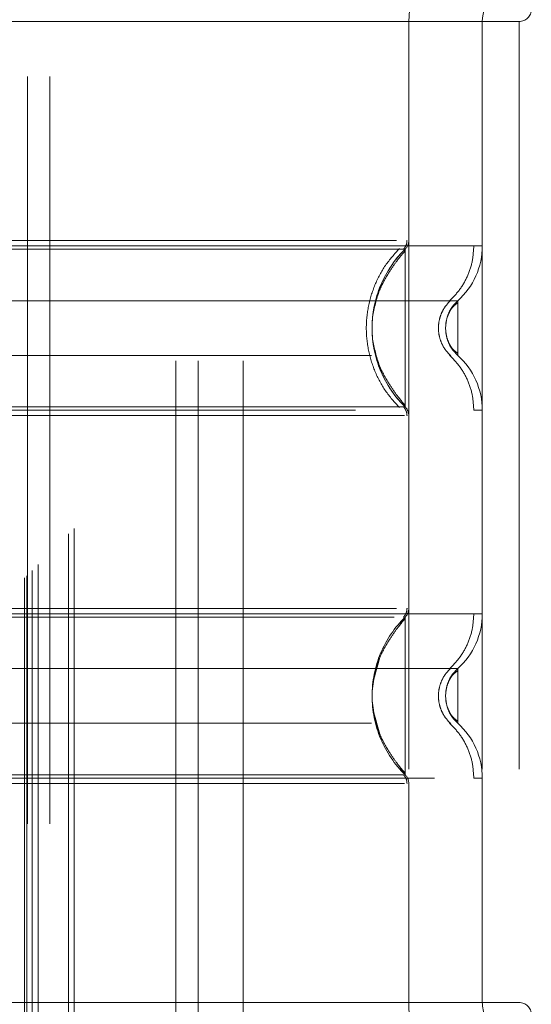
# Model space of a CAD drawing. Header units: inches. Extents: x 0.2 to 10.8, y 0.2 to 8.2.
# Tile 67 of 123: x 2.9194 to 2.9879, y 4.7941 to 4.9258. Entities that reach past the tile are written whole.
import ezdxf

# ---------------------------------------------------------------- set-up
doc = ezdxf.new("R2010")
doc.units = ezdxf.units.IN
doc.header["$MEASUREMENT"] = 0
doc.linetypes.add('HIDDEN', pattern=[0.07500000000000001, 0.05, -0.025])
doc.layers.add('DIMENSIONS', color=140, linetype='Continuous')
doc.styles.add('SLDTEXTSTYLE0', font='TXT', dxfattribs={"width": 0.7})
doc.dimstyles.new('SLDDIMSTYLE0', dxfattribs={"dimtxt": 0.0849609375, "dimasz": 0.13, "dimexe": 0, "dimexo": 0.0625, "dimgap": 0.021240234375, "dimtad": 0, "dimtih": 1, "dimtoh": 1, "dimlfac": 12, "dimrnd": 1e-09, "dimzin": 12, "dimdsep": 46, "dimtxsty": 'SLDTEXTSTYLE0', "dimsah": 1, "dimcen": 0.09, "dimadec": 0, "dimazin": 3, "dimtfac": 1, "dimtofl": 0, "dimtmove": 0, "dimatfit": 3, "dimfxl": 0, "dimfrac": 2, "dimtolj": 1, "dimtzin": 12, "dimarcsym": 0})

# ---------------------------------------------------------------- blocks, each defined once
blk = doc.blocks.new('_D')
at = {"layer": 'DIMENSIONS'}
for p, q in [((3.084471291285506, 5.110801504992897), (2.397717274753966, 5.110801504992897)), ((2.522717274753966, 5.110801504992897), (2.522717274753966, 4.323254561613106)), ((2.361143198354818, 4.169203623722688), (2.332613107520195, 4.169203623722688)), ((2.332613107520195, 4.169203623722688), (2.332613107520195, 4.034172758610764)), ((2.684291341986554, 4.169203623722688), (2.712821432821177, 4.169203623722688)), ((2.712821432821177, 4.169203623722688), (2.712821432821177, 4.034172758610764)), ((2.332613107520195, 4.034172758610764), (2.361143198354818, 4.034172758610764)), ((2.712821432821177, 4.034172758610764), (2.684291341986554, 4.034172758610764)), ((2.522717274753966, 3.120523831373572), (2.522717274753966, 4.015152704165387)), ((3.084471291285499, 3.120523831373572), (2.397717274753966, 3.120523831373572))]:
    blk.add_line(p, q, dxfattribs=at)
for points in [[(2.522717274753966, 5.110801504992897), (2.502717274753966, 4.980801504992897), (2.542717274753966, 4.980801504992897)], [(2.522717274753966, 3.120523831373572), (2.542717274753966, 3.250523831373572), (2.502717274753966, 3.250523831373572)]]:
    blk.add_solid(points, dxfattribs=at)
at = {"layer": 'DIMENSIONS', "char_height": 0.08333333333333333, "attachment_point": 1, "style": 'SLDTEXTSTYLE0'}
for s, insert in [('23.88', (2.361143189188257, 4.295645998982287)), ('606.6', (2.361143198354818, 4.141595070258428))]:
    blk.add_mtext(s, dxfattribs=dict(at, insert=insert))

msp = doc.modelspace()

# ---------------------------------------------------------------- linework, layer by layer
at = {"color": 7, "linetype": 'HIDDEN', "lineweight": 18}
for p, q in [((2.920404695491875, 2.951396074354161), (2.920404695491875, 5.279927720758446)), ((2.921111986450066, 2.952122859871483), (2.921111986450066, 5.27920247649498)), ((2.921885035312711, 2.952895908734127), (2.921885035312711, 5.278429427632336)), ((2.925975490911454, 2.956986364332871), (2.925975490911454, 5.274338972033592)), ((2.926703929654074, 2.957717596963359), (2.926703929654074, 5.273628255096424)), ((2.94033880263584, 2.980170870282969), (2.94033880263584, 5.251087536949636)), ((2.94033880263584, 2.980170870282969), (2.94033880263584, 5.251087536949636)), ((2.94333880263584, 2.980170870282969), (2.94333880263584, 5.251087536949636)), ((2.94933880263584, 2.980170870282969), (2.94933880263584, 5.251087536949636)), ((2.920471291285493, 3.018204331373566), (2.920471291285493, 5.213120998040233)), ((2.923471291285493, 3.018204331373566), (2.923471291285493, 5.213120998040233)), ((2.923471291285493, 3.018204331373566), (2.923471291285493, 5.213120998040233)), ((2.971521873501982, 4.925546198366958), (2.889500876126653, 4.925546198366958)), ((2.971521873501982, 4.925546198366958), (2.971521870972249, 4.896250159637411)), ((2.986285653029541, 4.925546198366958), (2.971521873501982, 4.925546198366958)), ((2.971521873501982, 4.925546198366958), (2.971521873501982, 4.794312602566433)), ((2.981364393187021, 4.925546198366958), (2.981364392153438, 4.895539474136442)), ((2.981364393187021, 4.925546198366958), (2.981364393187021, 4.794312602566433)), ((2.986285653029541, 4.925546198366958), (2.986285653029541, 4.794312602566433)), ((2.986285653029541, 4.925546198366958), (2.986285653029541, 4.794312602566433)), ((2.970558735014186, 4.89507967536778), (2.970137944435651, 4.895079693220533)), ((2.971030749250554, 4.895079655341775), (2.970558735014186, 4.89507967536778)), ((2.971030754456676, 4.894657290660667), (2.971030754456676, 4.895079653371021)), ((2.976530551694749, 4.885339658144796), (2.976443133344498, 4.884535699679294)), ((2.976443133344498, 4.884535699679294), (2.976530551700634, 4.88373174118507)), ((2.970137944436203, 4.873991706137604), (2.97055873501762, 4.873991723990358)), ((2.97055873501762, 4.873991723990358), (2.971030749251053, 4.873991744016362)), ((2.971030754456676, 4.873991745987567), (2.971030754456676, 4.874414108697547)), ((2.971030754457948, 4.845867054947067), (2.970188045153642, 4.844616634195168)), ((2.971030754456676, 4.845444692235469), (2.971030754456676, 4.845867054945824)), ((2.976530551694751, 4.836127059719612), (2.976443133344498, 4.835323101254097)), ((2.976533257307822, 4.836140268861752), (2.976444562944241, 4.835323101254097)), ((2.976443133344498, 4.835323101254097), (2.976530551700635, 4.834519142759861)), ((2.976444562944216, 4.835323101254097), (2.976533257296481, 4.834505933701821)), ((2.970188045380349, 4.826029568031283), (2.971030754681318, 4.824779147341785)), ((2.971030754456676, 4.824779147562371), (2.971030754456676, 4.82520151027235)), ((2.981364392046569, 4.824319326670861), (2.981364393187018, 4.794312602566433)), ((2.971521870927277, 4.823608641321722), (2.971521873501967, 4.794312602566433)), ((2.971521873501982, 4.794312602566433), (2.889500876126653, 4.794312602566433)), ((2.986285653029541, 4.794312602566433), (2.971521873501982, 4.794312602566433))]:
    msp.add_line(p, q, dxfattribs=at)
for centre, radius, start, end in [((2.986285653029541, 4.925546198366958), 0.01476377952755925, 90, 180), ((2.986285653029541, 4.925546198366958), 0.004921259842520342, 90, 180), ((2.986285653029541, 4.927186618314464), 0.001640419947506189, 270.0000000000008, 0), ((2.969881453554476, 4.896250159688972), 0.001640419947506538, 314.476272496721, 359.9999999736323), ((2.971521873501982, 4.895539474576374), 0.009842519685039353, 311.7633977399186, 0), ((2.971521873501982, 4.873531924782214), 0.009842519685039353, 0, 48.23660226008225), ((2.969881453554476, 4.872821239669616), 0.001640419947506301, 2.748536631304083e-08, 45.52372749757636), ((2.969881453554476, 4.847037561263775), 0.001640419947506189, 314.4762724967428, 359.9999999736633), ((2.971521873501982, 4.846326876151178), 0.009842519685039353, 311.7633977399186, 0), ((2.971521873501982, 4.824319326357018), 0.009842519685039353, 0, 48.23660226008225), ((2.969881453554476, 4.823608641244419), 0.001640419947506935, 2.751638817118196e-08, 45.5237274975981), ((2.986285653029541, 4.794312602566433), 0.01476377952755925, 180, 270.0000000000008), ((2.986285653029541, 4.794312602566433), 0.004921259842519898, 180, 270.0000000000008), ((2.986285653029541, 4.792672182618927), 0.001640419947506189, 0, 90)]:
    msp.add_arc(centre, radius, start, end, dxfattribs=at)
for points, knots in [([(2.92008205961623, 2.951101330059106), (2.920079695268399, 2.956053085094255), (2.920074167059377, 2.967631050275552), (2.92007717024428, 2.985946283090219), (2.920078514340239, 3.005835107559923), (2.920077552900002, 3.034534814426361), (2.920077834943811, 3.071954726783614), (2.920077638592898, 3.158064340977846), (2.920077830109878, 3.327333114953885), (2.920077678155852, 3.657209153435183), (2.920077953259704, 4.160525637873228), (2.92007705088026, 4.679570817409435), (2.920078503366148, 5.029711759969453), (2.920077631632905, 5.15833076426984), (2.920077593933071, 5.17971500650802), (2.920078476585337, 5.201200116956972), (2.920077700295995, 5.222827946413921), (2.920074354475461, 5.243734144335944), (2.920080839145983, 5.262422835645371), (2.920089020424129, 5.27427885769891), (2.920101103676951, 5.279766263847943), (2.92010208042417, 5.280209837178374)], [0, 0, 0, 0, 0.006378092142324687, 0.01491296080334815, 0.02359086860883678, 0.03199582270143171, 0.05187951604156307, 0.0717894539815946, 0.1429090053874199, 0.269905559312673, 0.4966851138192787, 0.7912040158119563, 0.9384598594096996, 0.9476829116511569, 0.9568712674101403, 0.9660037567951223, 0.9753567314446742, 0.9847289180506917, 0.9929319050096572, 0.9994286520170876, 1, 1, 1, 1]), ([(2.969897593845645, 4.896250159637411), (2.969273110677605, 4.896250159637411), (2.967824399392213, 4.896250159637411), (2.963454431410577, 4.896250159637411), (2.957342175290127, 4.89625015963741), (2.949823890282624, 4.896250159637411), (2.941264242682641, 4.896250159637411), (2.931971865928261, 4.896250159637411), (2.922309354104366, 4.896250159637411), (2.912646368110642, 4.896250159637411), (2.903355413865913, 4.896250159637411), (2.894790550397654, 4.896250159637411), (2.887291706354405, 4.89625015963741), (2.881106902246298, 4.896250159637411), (2.876623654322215, 4.896250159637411), (2.874096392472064, 4.896250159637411), (2.873764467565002, 4.896250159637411), (2.873670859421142, 4.896250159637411)], [0, 0, 0, 0, 0.05354305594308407, 0.1242122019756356, 0.1948813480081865, 0.2655504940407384, 0.3362196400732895, 0.4068887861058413, 0.477557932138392, 0.5482270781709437, 0.618896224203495, 0.6895653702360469, 0.7602345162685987, 0.8309036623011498, 0.9015728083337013, 0.9722419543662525, 1, 1, 1, 1]), ([(2.970789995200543, 4.895074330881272), (2.970863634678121, 4.895154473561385), (2.971012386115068, 4.895316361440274), (2.97116466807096, 4.89561225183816), (2.971268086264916, 4.895928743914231), (2.971278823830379, 4.896148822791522), (2.971284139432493, 4.896257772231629)], [0, 0, 0, 0, 0.2475269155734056, 0.5000033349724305, 0.7524780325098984, 1, 1, 1, 1]), ([(2.980221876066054, 4.895539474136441), (2.979254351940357, 4.895539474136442), (2.977317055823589, 4.895539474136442), (2.971701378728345, 4.895539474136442), (2.964343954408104, 4.895539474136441), (2.955328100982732, 4.895539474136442), (2.945054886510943, 4.895539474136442), (2.933904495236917, 4.895539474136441), (2.922309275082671, 4.895539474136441), (2.91071405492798, 4.895539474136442), (2.899563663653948, 4.895539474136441), (2.88929044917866, 4.895539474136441), (2.880274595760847, 4.895539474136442), (2.872917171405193, 4.895539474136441), (2.867301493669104, 4.895539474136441), (2.865364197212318, 4.895539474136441), (2.864396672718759, 4.895539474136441)], [0, 0, 0, 0, 0.07128660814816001, 0.142738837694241, 0.2141910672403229, 0.285643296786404, 0.3570955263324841, 0.4285477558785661, 0.4999999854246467, 0.571452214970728, 0.642904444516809, 0.7143566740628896, 0.7858089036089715, 0.8572611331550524, 0.9287133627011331, 1, 1, 1, 1]), ([(2.970137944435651, 4.895079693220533), (2.970123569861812, 4.895079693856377), (2.96980937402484, 4.895079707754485), (2.967480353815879, 4.895079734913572), (2.963114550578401, 4.895079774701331), (2.956973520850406, 4.895079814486), (2.949550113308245, 4.895079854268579), (2.941074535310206, 4.895079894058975), (2.93187465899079, 4.895079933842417), (2.922309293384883, 4.895079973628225), (2.912744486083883, 4.895080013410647), (2.903543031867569, 4.895080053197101), (2.895072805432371, 4.895080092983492), (2.88762915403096, 4.895080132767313), (2.881561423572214, 4.895080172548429), (2.876936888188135, 4.895080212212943), (2.875343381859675, 4.895080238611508), (2.874550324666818, 4.895080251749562)], [0, 0, 0, 0, 0.003415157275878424, 0.0746476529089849, 0.1458789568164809, 0.2171136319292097, 0.2883477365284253, 0.3595735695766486, 0.4308040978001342, 0.5020360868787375, 0.5732696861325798, 0.6444982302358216, 0.7157263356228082, 0.7869599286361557, 0.8581963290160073, 0.9294270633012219, 1, 1, 1, 1]), ([(2.970281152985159, 4.873893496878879), (2.96961780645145, 4.874621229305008), (2.968291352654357, 4.876076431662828), (2.96691379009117, 4.878725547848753), (2.966034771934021, 4.881566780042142), (2.965732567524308, 4.884535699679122), (2.966034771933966, 4.887504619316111), (2.966913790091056, 4.890345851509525), (2.968291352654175, 4.892994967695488), (2.969617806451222, 4.894450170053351), (2.970281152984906, 4.895177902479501)], [0, 0, 0, 0, 0.1250856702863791, 0.2501262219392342, 0.3751553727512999, 0.4999999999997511, 0.6248446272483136, 0.7498737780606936, 0.8749143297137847, 1, 1, 1, 1]), ([(2.971030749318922, 4.873991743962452), (2.968215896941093, 4.876723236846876), (2.96499642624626, 4.88453570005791), (2.968215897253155, 4.892348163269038), (2.971030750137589, 4.895079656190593)], [0.02713175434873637, 0.02713175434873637, 0.02713175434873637, 0.02713175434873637, 0.499999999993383, 0.9728682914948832, 0.9728682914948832, 0.9728682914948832, 0.9728682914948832]), ([(2.976965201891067, 4.88816586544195), (2.977442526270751, 4.888652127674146), (2.978408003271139, 4.889635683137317), (2.979430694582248, 4.891467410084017), (2.980099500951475, 4.893462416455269), (2.980182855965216, 4.894852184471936), (2.980224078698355, 4.895539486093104)], [0, 0, 0, 0, 0.2471297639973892, 0.4998657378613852, 0.7526615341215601, 1, 1, 1, 1]), ([(2.981364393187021, 4.895539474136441), (2.98135626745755, 4.895539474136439), (2.981348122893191, 4.895539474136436), (2.980224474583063, 4.895539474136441), (2.980221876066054, 4.895539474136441)], [0, 0, 0, 0, 0.9976874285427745, 1, 1, 1, 1]), ([(2.971030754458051, 4.894874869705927), (2.970630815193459, 4.894399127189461), (2.96988349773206, 4.893510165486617), (2.968670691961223, 4.891690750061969), (2.967293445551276, 4.889250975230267), (2.966906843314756, 4.887217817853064), (2.966677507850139, 4.886011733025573)], [0, 0, 0, 0, 0.1830305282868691, 0.3420067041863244, 0.6096732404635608, 1, 1, 1, 1]), ([(2.971030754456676, 4.874414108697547), (2.971030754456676, 4.874506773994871), (2.971030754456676, 4.874795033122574), (2.971030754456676, 4.87693975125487), (2.971030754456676, 4.880382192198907), (2.971030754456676, 4.884535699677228), (2.971030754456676, 4.888689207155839), (2.971030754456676, 4.892131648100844), (2.971030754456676, 4.894276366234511), (2.971030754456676, 4.894564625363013), (2.971030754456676, 4.894657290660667)], [0, 0, 0, 0, 0.0681917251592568, 0.2121278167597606, 0.3560639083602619, 0.4999999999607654, 0.643936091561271, 0.7878721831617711, 0.9318082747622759, 1, 1, 1, 1]), ([(2.978078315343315, 4.888197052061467), (2.978087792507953, 4.888197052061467), (2.974809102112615, 4.888197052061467), (2.96213215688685, 4.888197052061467), (2.944469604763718, 4.888197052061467), (2.922309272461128, 4.888197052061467), (2.900148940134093, 4.888197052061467), (2.882486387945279, 4.888197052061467), (2.869809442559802, 4.888197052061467), (2.866530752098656, 4.888197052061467), (2.866540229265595, 4.888197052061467)], [4.712414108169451, 4.712414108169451, 4.712414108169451, 4.712414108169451, 5.15721612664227, 5.4883921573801, 5.8858033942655, 6.2832146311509, 6.68062586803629, 7.07803710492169, 7.40921313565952, 7.854015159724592, 7.854015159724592, 7.854015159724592, 7.854015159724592]), ([(2.977129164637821, 4.880841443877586), (2.976886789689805, 4.881087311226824), (2.976401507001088, 4.881579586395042), (2.97589223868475, 4.882497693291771), (2.97556422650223, 4.883491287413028), (2.975449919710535, 4.884535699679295), (2.975564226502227, 4.885580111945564), (2.975892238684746, 4.886573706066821), (2.976401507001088, 4.88749181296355), (2.976886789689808, 4.88798408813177), (2.977129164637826, 4.88822995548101)], [0, 0, 0, 0, 0.1248322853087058, 0.2499389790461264, 0.3751056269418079, 0.4999999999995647, 0.6248943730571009, 0.7500610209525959, 0.8751677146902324, 1, 1, 1, 1]), ([(2.978077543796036, 4.887912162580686), (2.977865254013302, 4.887756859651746), (2.977445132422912, 4.88744951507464), (2.976969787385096, 4.886755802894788), (2.976619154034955, 4.885949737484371), (2.976520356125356, 4.88534875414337), (2.976471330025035, 4.885050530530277)], [0, 0, 0, 0, 0.2572717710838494, 0.5091409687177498, 0.7564229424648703, 1, 1, 1, 1]), ([(2.978077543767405, 4.8881979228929), (2.977838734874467, 4.88795157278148), (2.977360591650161, 4.887458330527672), (2.976934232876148, 4.88675662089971), (2.976799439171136, 4.886313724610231), (2.976764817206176, 4.886199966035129)], [0, 0, 0, 0, 0.4257879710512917, 0.8525127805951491, 1, 1, 1, 1]), ([(2.978077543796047, 4.880873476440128), (2.978077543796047, 4.880873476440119), (2.978077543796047, 4.880968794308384), (2.978077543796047, 4.881335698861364), (2.978077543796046, 4.881607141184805), (2.978077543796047, 4.882285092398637), (2.978077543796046, 4.882691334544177), (2.978077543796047, 4.883577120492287), (2.978077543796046, 4.884056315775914), (2.978077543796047, 4.885015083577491), (2.978077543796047, 4.885494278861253), (2.978077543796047, 4.886380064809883), (2.978077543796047, 4.886786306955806), (2.978077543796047, 4.887464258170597), (2.978077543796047, 4.887735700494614), (2.978077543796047, 4.888102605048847), (2.978077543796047, 4.888197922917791), (2.978077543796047, 4.888197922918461)], [0, 0, 0, 0, 0.125, 0.125, 0.25, 0.25, 0.375, 0.375, 0.5, 0.5, 0.625, 0.625, 0.75, 0.75, 0.875, 0.875, 1, 1, 1, 1]), ([(2.976471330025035, 4.884020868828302), (2.976520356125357, 4.883722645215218), (2.976619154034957, 4.883121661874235), (2.976969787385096, 4.882315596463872), (2.97744513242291, 4.88162188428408), (2.977865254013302, 4.881314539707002), (2.978077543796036, 4.881159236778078)], [0, 0, 0, 0, 0.2435770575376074, 0.4908590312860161, 0.7427282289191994, 1, 1, 1, 1]), ([(2.966677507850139, 4.883059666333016), (2.966906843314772, 4.881853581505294), (2.967293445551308, 4.879820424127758), (2.968670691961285, 4.877380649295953), (2.9698834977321, 4.875561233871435), (2.970630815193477, 4.874672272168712), (2.971030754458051, 4.874196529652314)], [0, 0, 0, 0, 0.390326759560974, 0.6579932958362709, 0.8169694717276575, 1, 1, 1, 1]), ([(2.976764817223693, 4.88287143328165), (2.976799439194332, 4.882757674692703), (2.976934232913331, 4.882314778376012), (2.97736059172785, 4.881613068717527), (2.977838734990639, 4.88111982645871), (2.978077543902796, 4.880873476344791)], [0, 0, 0, 0, 0.1474872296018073, 0.5742120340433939, 1, 1, 1, 1]), ([(2.866540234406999, 4.880874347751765), (2.866530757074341, 4.880874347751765), (2.869809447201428, 4.880874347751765), (2.882486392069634, 4.880874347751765), (2.900148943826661, 4.880874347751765), (2.922309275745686, 4.880874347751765), (2.944469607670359, 4.880874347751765), (2.962132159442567, 4.880874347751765), (2.974809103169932, 4.880874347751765), (2.978087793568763, 4.880874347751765), (2.97807831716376, 4.880874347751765)], [4.712364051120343, 4.712364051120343, 4.712364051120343, 4.712364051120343, 5.15716607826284, 5.488342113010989, 5.885753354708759, 6.28316459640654, 6.68057583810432, 7.077987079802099, 7.40916311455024, 7.853965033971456, 7.853965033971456, 7.853965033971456, 7.853965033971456]), ([(2.980224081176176, 4.873531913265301), (2.980182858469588, 4.874219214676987), (2.98009950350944, 4.87560898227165), (2.979430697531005, 4.877603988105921), (2.978408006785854, 4.879435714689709), (2.977442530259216, 4.880419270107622), (2.976965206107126, 4.880905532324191)], [0, 0, 0, 0, 0.2473384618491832, 0.5001342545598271, 0.752870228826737, 1, 1, 1, 1]), ([(2.874550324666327, 4.873991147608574), (2.875343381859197, 4.873991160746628), (2.87693688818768, 4.873991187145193), (2.881561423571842, 4.873991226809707), (2.887629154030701, 4.873991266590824), (2.895072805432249, 4.873991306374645), (2.903543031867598, 4.873991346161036), (2.912744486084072, 4.87399138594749), (2.922309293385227, 4.873991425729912), (2.931874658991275, 4.873991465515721), (2.941074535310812, 4.873991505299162), (2.949550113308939, 4.873991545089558), (2.956973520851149, 4.873991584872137), (2.963114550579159, 4.873991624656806), (2.967480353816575, 4.873991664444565), (2.969809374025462, 4.873991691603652), (2.970123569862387, 4.87399170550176), (2.970137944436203, 4.873991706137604)], [0, 0, 0, 0, 0.07057293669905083, 0.1418036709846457, 0.2130400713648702, 0.2842736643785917, 0.3555017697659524, 0.426730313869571, 0.4979639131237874, 0.5691959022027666, 0.6404264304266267, 0.711652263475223, 0.7828863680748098, 0.8541210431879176, 0.9253523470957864, 0.9965848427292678, 1, 1, 1, 1]), ([(2.971284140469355, 4.87281362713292), (2.971278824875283, 4.872922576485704), (2.971268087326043, 4.873142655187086), (2.97116466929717, 4.873459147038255), (2.97101238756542, 4.873755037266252), (2.970863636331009, 4.873916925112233), (2.970789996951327, 4.873997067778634)], [0, 0, 0, 0, 0.2475219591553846, 0.499996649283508, 0.7524730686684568, 0.9999999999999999, 0.9999999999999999, 0.9999999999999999, 0.9999999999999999]), ([(2.864396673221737, 4.873531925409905), (2.865364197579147, 4.873531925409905), (2.867301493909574, 4.873531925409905), (2.872917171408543, 4.873531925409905), (2.88027459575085, 4.873531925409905), (2.889290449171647, 4.873531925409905), (2.899563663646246, 4.873531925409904), (2.910714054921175, 4.873531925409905), (2.922309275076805, 4.873531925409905), (2.933904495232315, 4.873531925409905), (2.945054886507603, 4.873531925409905), (2.955328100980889, 4.873531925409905), (2.964343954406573, 4.873531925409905), (2.971701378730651, 4.873531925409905), (2.977317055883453, 4.873531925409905), (2.979254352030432, 4.873531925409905), (2.980221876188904, 4.873531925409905)], [0, 0, 0, 0, 0.07128662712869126, 0.1427388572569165, 0.2141910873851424, 0.285643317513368, 0.3570955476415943, 0.4285477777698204, 0.5000000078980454, 0.5714522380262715, 0.6429044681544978, 0.7143566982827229, 0.7858089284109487, 0.8572611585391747, 0.9287133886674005, 1, 1, 1, 1]), ([(2.874720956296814, 4.872821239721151), (2.875345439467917, 4.872821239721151), (2.876794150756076, 4.872821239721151), (2.881164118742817, 4.872821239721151), (2.88727637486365, 4.872821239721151), (2.894794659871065, 4.872821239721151), (2.903354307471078, 4.872821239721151), (2.91264668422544, 4.872821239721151), (2.92230919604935, 4.872821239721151), (2.931972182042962, 4.872821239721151), (2.941263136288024, 4.872821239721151), (2.949827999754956, 4.872821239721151), (2.957326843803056, 4.872821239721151), (2.963511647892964, 4.872821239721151), (2.967994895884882, 4.872821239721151), (2.970522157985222, 4.872821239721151), (2.970854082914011, 4.872821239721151), (2.970947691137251, 4.872821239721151)], [0, 0, 0, 0, 0.0535430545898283, 0.1242121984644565, 0.1948813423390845, 0.2655504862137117, 0.3362196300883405, 0.4068887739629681, 0.4775579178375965, 0.5482270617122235, 0.6188962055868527, 0.6895653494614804, 0.7602344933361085, 0.8309036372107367, 0.9015727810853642, 0.9722419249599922, 1, 1, 1, 1]), ([(2.980221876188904, 4.873531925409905), (2.980224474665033, 4.873531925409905), (2.981348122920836, 4.873531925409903), (2.981356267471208, 4.873531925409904), (2.981364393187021, 4.873531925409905)], [0, 0, 0, 0, 0.002312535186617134, 1, 1, 1, 1]), ([(2.980221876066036, 4.846326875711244), (2.979254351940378, 4.846326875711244), (2.977317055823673, 4.846326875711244), (2.971701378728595, 4.846326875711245), (2.964343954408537, 4.846326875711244), (2.955328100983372, 4.846326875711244), (2.945054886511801, 4.846326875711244), (2.933904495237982, 4.846326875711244), (2.922309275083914, 4.846326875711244), (2.910714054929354, 4.846326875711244), (2.899563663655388, 4.846326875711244), (2.889290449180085, 4.846326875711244), (2.880274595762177, 4.846326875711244), (2.87291717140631, 4.846326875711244), (2.867301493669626, 4.846326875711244), (2.865364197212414, 4.846326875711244), (2.864396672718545, 4.846326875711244)], [0, 0, 0, 0, 0.07128660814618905, 0.1427388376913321, 0.2141910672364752, 0.2856432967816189, 0.3570955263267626, 0.4285477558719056, 0.4999999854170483, 0.5714522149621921, 0.6429044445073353, 0.7143566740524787, 0.7858089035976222, 0.8572611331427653, 0.9287133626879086, 1, 1, 1, 1]), ([(2.96989859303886, 4.847037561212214), (2.969273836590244, 4.847037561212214), (2.967824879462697, 4.847037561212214), (2.963454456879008, 4.847037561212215), (2.957342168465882, 4.847037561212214), (2.949823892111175, 4.847037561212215), (2.941264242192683, 4.847037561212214), (2.931971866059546, 4.847037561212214), (2.922309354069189, 4.847037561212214), (2.912646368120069, 4.847037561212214), (2.903355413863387, 4.847037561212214), (2.894790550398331, 4.847037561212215), (2.887291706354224, 4.847037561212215), (2.881106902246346, 4.847037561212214), (2.876623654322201, 4.847037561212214), (2.874096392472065, 4.847037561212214), (2.873764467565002, 4.847037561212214), (2.873670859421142, 4.847037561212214)], [0, 0, 0, 0, 0.05356691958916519, 0.1242342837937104, 0.1949016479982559, 0.2655690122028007, 0.3362363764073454, 0.4069037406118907, 0.4775711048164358, 0.5482384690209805, 0.618905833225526, 0.6895731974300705, 0.7602405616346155, 0.8309079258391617, 0.9015752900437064, 0.9722426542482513, 1, 1, 1, 1]), ([(2.970790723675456, 4.845861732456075), (2.970864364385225, 4.84594187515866), (2.971013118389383, 4.846103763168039), (2.971165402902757, 4.846399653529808), (2.971268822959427, 4.846716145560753), (2.971279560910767, 4.846936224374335), (2.971284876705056, 4.847045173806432)], [0, 0, 0, 0, 0.2475266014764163, 0.5000029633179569, 0.752477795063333, 1, 1, 1, 1]), ([(2.976965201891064, 4.838953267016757), (2.977442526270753, 4.839439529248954), (2.978408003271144, 4.840423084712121), (2.979430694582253, 4.842254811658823), (2.980099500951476, 4.844249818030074), (2.980182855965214, 4.845639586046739), (2.980224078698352, 4.846326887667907)], [0, 0, 0, 0, 0.2471297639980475, 0.4998657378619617, 0.7526615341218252, 1, 1, 1, 1]), ([(2.981364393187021, 4.846326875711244), (2.98135626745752, 4.846326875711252), (2.981348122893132, 4.84632687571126), (2.980224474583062, 4.846326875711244), (2.980221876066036, 4.846326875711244)], [0, 0, 0, 0, 0.9976874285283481, 1, 1, 1, 1]), ([(2.969562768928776, 4.845867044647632), (2.969413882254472, 4.845867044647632), (2.968735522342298, 4.845867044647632), (2.966134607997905, 4.845867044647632), (2.961373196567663, 4.845867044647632), (2.954378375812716, 4.84586704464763), (2.945255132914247, 4.84586704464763), (2.93430570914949, 4.845867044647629), (2.92230944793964, 4.845867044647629), (2.91031215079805, 4.845867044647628), (2.899365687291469, 4.845867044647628), (2.890232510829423, 4.845867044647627), (2.883270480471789, 4.845867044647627), (2.878403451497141, 4.845867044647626), (2.87547945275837, 4.845867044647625), (2.874104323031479, 4.845867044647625), (2.873938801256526, 4.845867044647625), (2.873908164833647, 4.845867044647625)], [0, 0, 0, 0, 0.01702511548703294, 0.07757011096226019, 0.1452614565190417, 0.2200037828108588, 0.3010731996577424, 0.3869867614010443, 0.4755444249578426, 0.5641020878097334, 0.6500156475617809, 0.7310850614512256, 0.8058273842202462, 0.8735187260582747, 0.9340637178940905, 0.987795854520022, 1, 1, 1, 1]), ([(2.971030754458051, 4.845662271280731), (2.970630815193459, 4.845186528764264), (2.96988349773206, 4.844297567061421), (2.968670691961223, 4.842478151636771), (2.967293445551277, 4.84003837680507), (2.966906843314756, 4.838005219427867), (2.966677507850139, 4.836799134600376)], [0, 0, 0, 0, 0.1830305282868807, 0.3420067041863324, 0.6096732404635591, 1, 1, 1, 1]), ([(2.971030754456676, 4.82520151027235), (2.971030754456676, 4.825294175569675), (2.971030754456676, 4.825582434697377), (2.971030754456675, 4.827727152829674), (2.971030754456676, 4.83116959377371), (2.971030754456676, 4.835323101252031), (2.971030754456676, 4.839476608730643), (2.971030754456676, 4.842919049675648), (2.971030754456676, 4.845063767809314), (2.971030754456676, 4.845352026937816), (2.971030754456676, 4.845444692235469)], [0, 0, 0, 0, 0.06819172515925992, 0.2121278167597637, 0.356063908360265, 0.4999999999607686, 0.6439360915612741, 0.7878721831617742, 0.9318082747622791, 1, 1, 1, 1]), ([(2.967653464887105, 4.840456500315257), (2.967129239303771, 4.838745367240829), (2.966080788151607, 4.835323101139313), (2.96712923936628, 4.831900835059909), (2.967653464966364, 4.830189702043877)], [0, 0, 0, 0, 0.500000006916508, 1, 1, 1, 1]), ([(2.978078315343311, 4.838984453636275), (2.978087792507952, 4.838984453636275), (2.974809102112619, 4.838984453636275), (2.962132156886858, 4.838984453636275), (2.944469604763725, 4.838984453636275), (2.922309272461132, 4.838984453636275), (2.900148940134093, 4.838984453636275), (2.882486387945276, 4.838984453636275), (2.869809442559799, 4.838984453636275), (2.866530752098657, 4.838984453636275), (2.866540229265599, 4.838984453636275)], [4.712414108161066, 4.712414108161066, 4.712414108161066, 4.712414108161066, 5.15721612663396, 5.48839215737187, 5.88580339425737, 6.28321463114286, 6.68062586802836, 7.07803710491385, 7.40921313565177, 7.854015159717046, 7.854015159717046, 7.854015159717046, 7.854015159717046]), ([(2.97712916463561, 4.831628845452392), (2.976886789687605, 4.831874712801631), (2.976401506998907, 4.832366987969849), (2.975892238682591, 4.833285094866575), (2.975564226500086, 4.834278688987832), (2.975449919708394, 4.835323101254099), (2.975564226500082, 4.836367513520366), (2.975892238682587, 4.837361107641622), (2.976401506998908, 4.83827921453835), (2.976886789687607, 4.83877148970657), (2.977129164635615, 4.839017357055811)], [0, 0, 0, 0, 0.1248322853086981, 0.2499389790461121, 0.3751056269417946, 0.4999999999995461, 0.6248943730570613, 0.750061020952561, 0.8751677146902, 1, 1, 1, 1]), ([(2.978077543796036, 4.838699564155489), (2.977865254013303, 4.838544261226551), (2.977445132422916, 4.838236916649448), (2.976969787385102, 4.837543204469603), (2.976619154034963, 4.836737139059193), (2.976520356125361, 4.836136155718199), (2.976471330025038, 4.835837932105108)], [0, 0, 0, 0, 0.2572717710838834, 0.5091409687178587, 0.7564229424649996, 1, 1, 1, 1]), ([(2.978077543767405, 4.838985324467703), (2.977838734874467, 4.838738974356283), (2.977360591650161, 4.838245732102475), (2.976934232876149, 4.837544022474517), (2.976799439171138, 4.837101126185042), (2.97676481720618, 4.836987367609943)], [0, 0, 0, 0, 0.4257879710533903, 0.8525127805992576, 0.9999999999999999, 0.9999999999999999, 0.9999999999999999, 0.9999999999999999]), ([(2.978078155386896, 4.838984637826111), (2.977832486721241, 4.838741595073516), (2.977393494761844, 4.838307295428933), (2.977111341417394, 4.837759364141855), (2.976987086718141, 4.837518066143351)], [0, 0, 0, 0, 0.5596199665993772, 1, 1, 1, 1]), ([(2.978077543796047, 4.83166087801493), (2.978077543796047, 4.831660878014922), (2.978077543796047, 4.831756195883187), (2.978077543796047, 4.832123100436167), (2.978077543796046, 4.832394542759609), (2.978077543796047, 4.83307249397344), (2.978077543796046, 4.833478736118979), (2.978077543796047, 4.83436452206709), (2.978077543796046, 4.834843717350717), (2.978077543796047, 4.835802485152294), (2.978077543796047, 4.836281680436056), (2.978077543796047, 4.837167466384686), (2.978077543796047, 4.837573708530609), (2.978077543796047, 4.838251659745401), (2.978077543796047, 4.838523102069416), (2.978077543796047, 4.83889000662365), (2.978077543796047, 4.838985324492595), (2.978077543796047, 4.838985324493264)], [0, 0, 0, 0, 0.125, 0.125, 0.25, 0.25, 0.375, 0.375, 0.5, 0.5, 0.625, 0.625, 0.75, 0.75, 0.875, 0.875, 1, 1, 1, 1]), ([(2.976471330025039, 4.834808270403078), (2.976520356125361, 4.834510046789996), (2.976619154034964, 4.833909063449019), (2.976969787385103, 4.833102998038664), (2.977445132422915, 4.832409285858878), (2.977865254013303, 4.832101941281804), (2.978077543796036, 4.831946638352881)], [0, 0, 0, 0, 0.2435770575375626, 0.4908590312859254, 0.7427282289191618, 1, 1, 1, 1]), ([(2.966677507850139, 4.833847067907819), (2.966906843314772, 4.832640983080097), (2.967293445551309, 4.830607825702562), (2.968670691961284, 4.828168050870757), (2.9698834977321, 4.826348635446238), (2.970630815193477, 4.825459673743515), (2.971030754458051, 4.824983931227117)], [0, 0, 0, 0, 0.3903267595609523, 0.6579932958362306, 0.8169694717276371, 1, 1, 1, 1]), ([(2.976764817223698, 4.83365883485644), (2.976799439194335, 4.833545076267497), (2.976934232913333, 4.833102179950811), (2.97736059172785, 4.83240047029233), (2.977838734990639, 4.831907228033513), (2.978077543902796, 4.831660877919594)], [0, 0, 0, 0, 0.1474872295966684, 0.5742120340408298, 1, 1, 1, 1]), ([(2.97698708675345, 4.833128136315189), (2.977111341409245, 4.832886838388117), (2.977393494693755, 4.832338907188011), (2.977832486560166, 4.831904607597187), (2.978078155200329, 4.831661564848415)], [0, 0, 0, 0, 0.4403799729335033, 1, 1, 1, 1]), ([(2.866540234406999, 4.831661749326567), (2.866530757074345, 4.831661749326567), (2.869809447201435, 4.831661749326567), (2.882486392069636, 4.831661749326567), (2.900148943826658, 4.831661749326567), (2.922309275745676, 4.831661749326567), (2.944469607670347, 4.831661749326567), (2.962132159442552, 4.831661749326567), (2.974809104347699, 4.831661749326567), (2.978087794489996, 4.831661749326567), (2.978078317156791, 4.831661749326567)], [4.71236405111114, 4.71236405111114, 4.71236405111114, 4.71236405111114, 5.157166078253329, 5.4883421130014, 5.88575335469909, 6.28316459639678, 6.680575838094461, 7.07798707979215, 7.409163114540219, 7.853965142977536, 7.853965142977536, 7.853965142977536, 7.853965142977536]), ([(2.980224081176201, 4.824319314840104), (2.980182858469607, 4.825006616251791), (2.980099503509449, 4.826396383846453), (2.979430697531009, 4.828391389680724), (2.978408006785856, 4.830223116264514), (2.977442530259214, 4.831206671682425), (2.976965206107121, 4.831692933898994)], [0, 0, 0, 0, 0.2473384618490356, 0.5001342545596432, 0.7528702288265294, 1, 1, 1, 1]), ([(2.874960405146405, 4.824319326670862), (2.876745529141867, 4.824319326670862), (2.880875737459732, 4.824319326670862), (2.889325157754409, 4.824319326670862), (2.899554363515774, 4.824319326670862), (2.910716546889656, 4.824319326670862), (2.922308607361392, 4.824319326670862), (2.933904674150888, 4.824319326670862), (2.945054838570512, 4.824319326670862), (2.95532811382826, 4.824319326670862), (2.964343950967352, 4.824319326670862), (2.97170137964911, 4.824319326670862), (2.977317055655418, 4.824319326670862), (2.979254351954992, 4.824319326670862), (2.980221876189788, 4.824319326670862)], [0, 0, 0, 0, 0.06473559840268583, 0.1497775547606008, 0.2348195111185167, 0.3198614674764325, 0.4049034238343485, 0.4899453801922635, 0.5749873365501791, 0.6600292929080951, 0.7450712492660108, 0.8301132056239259, 0.9151551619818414, 1, 1, 1, 1]), ([(2.875056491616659, 4.824779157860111), (2.875205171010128, 4.824779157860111), (2.875883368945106, 4.824779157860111), (2.878483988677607, 4.824779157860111), (2.883245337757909, 4.82477915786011), (2.890240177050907, 4.82477915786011), (2.899363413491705, 4.82477915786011), (2.910312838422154, 4.824779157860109), (2.92230909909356, 4.824779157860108), (2.934306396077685, 4.824779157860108), (2.945252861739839, 4.824779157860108), (2.954386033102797, 4.824779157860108), (2.961348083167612, 4.824779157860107), (2.966215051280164, 4.824779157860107), (2.969139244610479, 4.824779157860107), (2.970514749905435, 4.824779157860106), (2.970680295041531, 4.824779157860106), (2.970711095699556, 4.824779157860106)], [0, 0, 0, 0, 0.01699905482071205, 0.07754083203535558, 0.1452285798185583, 0.2199669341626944, 0.3010320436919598, 0.3869410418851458, 0.4754940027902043, 0.5640469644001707, 0.6499559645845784, 0.731021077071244, 0.8057594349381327, 0.8734471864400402, 0.9339889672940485, 0.9877182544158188, 1, 1, 1, 1]), ([(2.971284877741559, 4.823601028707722), (2.971279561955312, 4.823709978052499), (2.971268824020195, 4.823930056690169), (2.971165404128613, 4.824246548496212), (2.971013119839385, 4.824542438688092), (2.970864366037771, 4.824704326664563), (2.970790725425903, 4.824784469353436)], [0, 0, 0, 0, 0.2475221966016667, 0.4999970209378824, 0.7524733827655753, 1, 1, 1, 1]), ([(2.980221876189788, 4.824319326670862), (2.980224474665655, 4.824319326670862), (2.981348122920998, 4.824319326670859), (2.981356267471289, 4.82431932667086), (2.981364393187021, 4.824319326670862)], [0, 0, 0, 0, 0.002312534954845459, 0.9999999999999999, 0.9999999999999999, 0.9999999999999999, 0.9999999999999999]), ([(2.874721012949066, 4.823608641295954), (2.875345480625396, 4.823608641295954), (2.876794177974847, 4.823608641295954), (2.881164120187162, 4.823608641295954), (2.887276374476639, 4.823608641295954), (2.894794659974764, 4.823608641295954), (2.903354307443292, 4.823608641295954), (2.912646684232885, 4.823608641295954), (2.922309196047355, 4.823608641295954), (2.931972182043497, 4.823608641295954), (2.94126313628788, 4.823608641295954), (2.949827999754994, 4.823608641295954), (2.957326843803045, 4.823608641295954), (2.963511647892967, 4.823608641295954), (2.967994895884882, 4.823608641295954), (2.970522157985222, 4.823608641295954), (2.970854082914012, 4.823608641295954), (2.970947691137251, 4.823608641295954)], [0, 0, 0, 0, 0.05354170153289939, 0.1242109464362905, 0.1948801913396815, 0.2655494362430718, 0.3362186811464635, 0.4068879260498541, 0.4775571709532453, 0.5482264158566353, 0.6188956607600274, 0.6895649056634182, 0.7602341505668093, 0.8309033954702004, 0.901572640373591, 0.9722418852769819, 1, 1, 1, 1])]:
    msp.add_open_spline(points, degree=3, knots=knots, dxfattribs=at)
for points in [[(2.971030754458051, 4.895079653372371), (2.969635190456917, 4.893708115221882), (2.96738990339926, 4.890403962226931), (2.966601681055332, 4.886494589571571), (2.96660501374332, 4.884535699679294)], [(2.96660501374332, 4.884535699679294), (2.966601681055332, 4.882576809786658), (2.96738990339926, 4.87866743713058), (2.969635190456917, 4.875363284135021), (2.971030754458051, 4.873991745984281)], [(2.971030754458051, 4.845867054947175), (2.969635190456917, 4.844495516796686), (2.96738990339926, 4.841191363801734), (2.966601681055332, 4.837281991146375), (2.96660501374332, 4.835323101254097)], [(2.96660501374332, 4.835323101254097), (2.966601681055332, 4.833364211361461), (2.96738990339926, 4.829454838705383), (2.969635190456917, 4.826150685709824), (2.971030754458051, 4.824779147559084)]]:
    msp.add_open_spline(points, degree=3, dxfattribs=at)

# ---------------------------------------------------------------- dimensions: what is measured, and where the dimension line sits
at = {"layer": 'DIMENSIONS'}
dim = msp.add_linear_dim(base=(2.522717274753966, 3.120523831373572), p1=(3.134471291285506, 5.110801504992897), p2=(3.134471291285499, 3.120523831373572), angle=90.0000000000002, dimstyle='SLDDIMSTYLE0', dxfattribs=at)
dim.commit()
dim.dimension.update_dxf_attribs({"geometry": '_D', "text_midpoint": (2.522717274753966, 4.169203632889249), "dimtype": 160})

doc.saveas('drawing.dxf')
